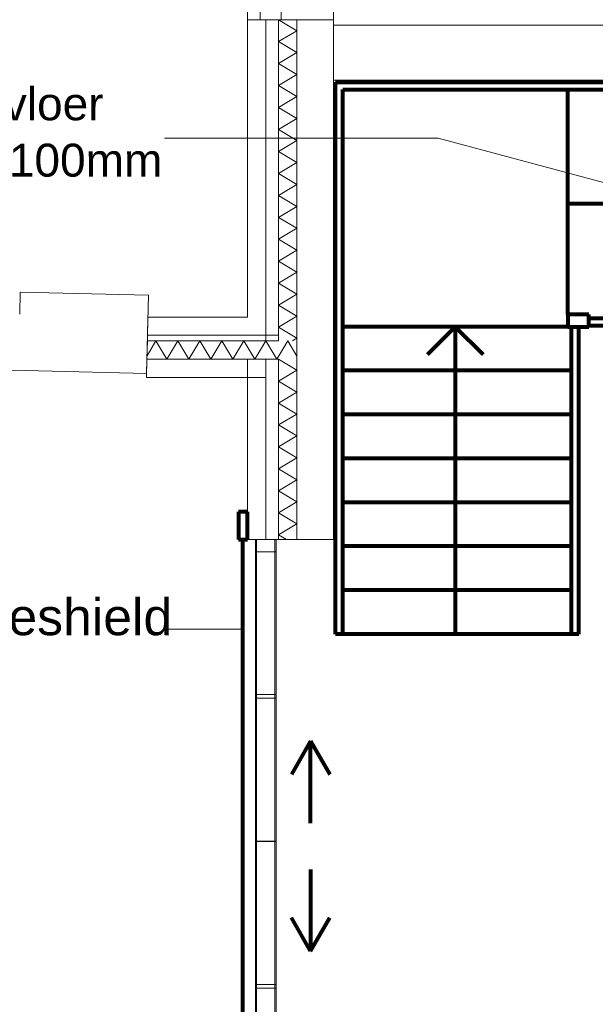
# Model space of a CAD drawing. Header units: millimetres. Extents: x -90830 to 24172, y -102460 to 73669.
# Tile 13 of 198: x -57325 to -54181, y 12371 to 17751. Entities that reach past the tile are written whole.
import ezdxf

# ---------------------------------------------------------------- set-up
doc = ezdxf.new("R2010")
doc.units = ezdxf.units.MM
for name, color, linetype, lineweight in [('Algemeen', 253, 'Continuous', 9), ('Algemeen01', 253, 'Continuous', 80), ('Standard', 253, 'Continuous', 9), ('V21-BUITENWANDEN', 253, 'Continuous', 9)]:
    doc.layers.add(name, color=color, linetype=linetype, lineweight=lineweight)
doc.styles.add('ARIAL', font='arial.ttf')

msp = doc.modelspace()

# ---------------------------------------------------------------- linework, layer by layer
at = {"layer": 'Algemeen'}
for p, q in [((-56534.6, 17103.5), (-55039.8, 17103.5)), ((-55039.8, 17103.5), (-51120.9, 16053.5)), ((-56510.1, 14421.3), (-56107.8, 14421.3))]:
    msp.add_line(p, q, dxfattribs=at)
at = {"layer": 'Algemeen01'}
for p, q in [((-55601, 17410.8), (-53876.9, 17410.8)), ((-55601, 14393.8), (-55601, 17410.8)), ((-55561, 17370.8), (-53866.2, 17370.8)), ((-55561, 14393.8), (-55561, 17370.8)), ((-54331, 16140.8), (-54331, 17370.8)), ((-53698.7, 16745.8), (-54331, 16745.8)), ((-54217, 16140.8), (-54331, 16140.8)), ((-54331, 16140.8), (-54331, 16073.8)), ((-54217, 16073.8), (-54217, 16140.8)), ((-54217, 16120.8), (-53531.3, 16120.8)), ((-54331, 16073.8), (-55561, 16073.8)), ((-54946, 16073.8), (-55098, 15921.9)), ((-54946, 16073.8), (-54794, 15921.9)), ((-54946, 16073.8), (-54946, 14393.8)), ((-54331, 16073.8), (-54217, 16073.8)), ((-54311, 14393.8), (-54311, 16073.8)), ((-54271, 14393.8), (-54271, 16073.8)), ((-54271, 14393.8), (-54271, 16073.8)), ((-54217, 16080.8), (-53520.6, 16080.8)), ((-54311, 15833.8), (-55561, 15833.8)), ((-54311, 15593.8), (-55561, 15593.8)), ((-54311, 15353.8), (-55561, 15353.8)), ((-54311, 15113.8), (-55561, 15113.8)), ((-56080.9, 15061.5), (-56130.9, 15061.5)), ((-56130.9, 15061.5), (-56130.9, 14911.5)), ((-56080.9, 14911.5), (-56080.9, 15061.5)), ((-56130.9, 14911.5), (-56080.9, 14911.5)), ((-56107.8, 14911.5), (-56107.8, 11661.5)), ((-54311, 14873.8), (-55561, 14873.8)), ((-54311, 14633.8), (-55561, 14633.8)), ((-54271, 14393.8), (-55601, 14393.8)), ((-55736, 13808.7), (-55841.2, 13626.6)), ((-55736, 13361.4), (-55736, 13808.7)), ((-55736, 13808.7), (-55630.9, 13626.6)), ((-55736, 13108.6), (-55736, 12661.2)), ((-55736, 12661.2), (-55841.2, 12843.3)), ((-55736, 12661.2), (-55630.9, 12843.3))]:
    msp.add_line(p, q, dxfattribs=at)
at = {"layer": 'Standard'}
for p, q in [((-56080.9, 19081.5), (-56080.9, 17751.5)), ((-56010.9, 19081.5), (-56010.9, 17751.5)), ((-55896.9, 17751.5), (-55896.9, 19081.5)), ((-55610.9, 17751.5), (-55610.9, 19081.5)), ((-56080.9, 17751.5), (-56010.9, 17751.5)), ((-56080.9, 17751.5), (-56080.9, 16126.8)), ((-56010.9, 17751.5), (-55980.9, 17751.5)), ((-56010.9, 17751.5), (-55980.9, 17751.5)), ((-55980.9, 17751.5), (-55910.9, 17751.5)), ((-55980.9, 16126.8), (-55980.9, 17751.5)), ((-55980.9, 17751.5), (-55980.9, 16026.8)), ((-55980.9, 17751.5), (-55910.9, 17751.5)), ((-55910.9, 17751.5), (-55810.9, 17691.5)), ((-55910.9, 17751.5), (-55896.9, 17751.5)), ((-55910.9, 17751.5), (-55896.9, 17751.5)), ((-55910.9, 17751.5), (-55910.9, 16026.8)), ((-55910.9, 16026.8), (-55910.9, 17751.5)), ((-55896.9, 17751.5), (-55810.9, 17751.5)), ((-55810.9, 15996.8), (-55810.9, 17751.5)), ((-55810.9, 17751.5), (-55810.9, 15996.8)), ((-55810.9, 17751.5), (-55610.9, 17751.5)), ((-55610.9, 15896.8), (-55610.9, 17751.5)), ((-50240.9, 17721.5), (-55610.9, 17721.5)), ((-55610.9, 17721.5), (-55610.9, 17421.5)), ((-55810.9, 17691.5), (-55910.9, 17631.5)), ((-55910.9, 17631.5), (-55810.9, 17571.5)), ((-55810.9, 17571.5), (-55910.9, 17511.5)), ((-55910.9, 17511.5), (-55810.9, 17451.5)), ((-55810.9, 17451.5), (-55910.9, 17391.5)), ((-55910.9, 17391.5), (-55810.9, 17331.5)), ((-55610.9, 17421.5), (-50240.9, 17421.5)), ((-55810.9, 17331.5), (-55910.9, 17271.5)), ((-55910.9, 17271.5), (-55810.9, 17211.5)), ((-55810.9, 17211.5), (-55910.9, 17151.5)), ((-55910.9, 17151.5), (-55810.9, 17091.5)), ((-55810.9, 17091.5), (-55910.9, 17031.5)), ((-55910.9, 17031.5), (-55810.9, 16971.5)), ((-55810.9, 16971.5), (-55910.9, 16911.5)), ((-55910.9, 16911.5), (-55810.9, 16851.5)), ((-55810.9, 16851.5), (-55910.9, 16791.5)), ((-55910.9, 16791.5), (-55810.9, 16731.5)), ((-55810.9, 16731.5), (-55910.9, 16671.5)), ((-55910.9, 16671.5), (-55810.9, 16611.5)), ((-55810.9, 16611.5), (-55910.9, 16551.5)), ((-55910.9, 16551.5), (-55810.9, 16491.5)), ((-55810.9, 16491.5), (-55910.9, 16431.5)), ((-55910.9, 16431.5), (-55810.9, 16371.5)), ((-55810.9, 16371.5), (-55910.9, 16311.5)), ((-55910.9, 16311.5), (-55810.9, 16251.5)), ((-55810.9, 16251.5), (-55910.9, 16191.5)), ((-55910.9, 16191.5), (-55810.9, 16131.5)), ((-56624.9, 16126.8), (-56627.2, 16026.8)), ((-56080.9, 16126.8), (-56624.9, 16126.8)), ((-55980.9, 16026.8), (-55980.9, 16126.8)), ((-55810.9, 16131.5), (-55910.9, 16071.5)), ((-55910.9, 16071.5), (-55810.9, 16011.5)), ((-56627.9, 15996.8), (-56630.1, 15896.8)), ((-56580.9, 15996.8), (-56629.7, 15915.5)), ((-56627.2, 16026.8), (-56627.9, 15996.8)), ((-55980.9, 15996.8), (-56627.9, 15996.8)), ((-56627.9, 15996.8), (-55980.9, 15996.8)), ((-56627.2, 16026.8), (-55980.9, 16026.8)), ((-55980.9, 16026.8), (-56627.2, 16026.8)), ((-56520.9, 15896.8), (-56580.9, 15996.8)), ((-56460.9, 15996.8), (-56520.9, 15896.8)), ((-56400.9, 15896.8), (-56460.9, 15996.8)), ((-56340.9, 15996.8), (-56400.9, 15896.8)), ((-56280.9, 15896.8), (-56340.9, 15996.8)), ((-56220.9, 15996.8), (-56280.9, 15896.8)), ((-56160.9, 15896.8), (-56220.9, 15996.8)), ((-56100.9, 15996.8), (-56160.9, 15896.8)), ((-56040.9, 15896.8), (-56100.9, 15996.8)), ((-55980.9, 15996.8), (-56040.9, 15896.8)), ((-55980.9, 15996.8), (-55980.9, 16026.8)), ((-55980.9, 16026.8), (-55910.9, 16026.8)), ((-55920.9, 15896.8), (-55980.9, 15996.8)), ((-55910.9, 15996.8), (-55980.9, 15996.8)), ((-55860.9, 15996.8), (-55920.9, 15896.8)), ((-55910.9, 16026.8), (-55910.9, 15996.8)), ((-55810.9, 15913.5), (-55860.9, 15996.8)), ((-55810.9, 16011.5), (-55835.4, 15996.8)), ((-55810.9, 15896.8), (-55810.9, 15996.8)), ((-55810.9, 15996.8), (-55810.9, 15896.8)), ((-56630.1, 15896.8), (-56632.4, 15796.8)), ((-56630.1, 15896.8), (-55980.9, 15896.8)), ((-55980.9, 15896.8), (-56630.1, 15896.8)), ((-56080.9, 15896.8), (-56080.9, 14911.5)), ((-55980.9, 15896.8), (-56080.9, 15896.8)), ((-55980.9, 14911.5), (-55980.9, 15896.8)), ((-55980.9, 15896.8), (-55910.9, 15896.8)), ((-55980.9, 15896.8), (-55980.9, 15796.8)), ((-55910.9, 15896.8), (-55980.9, 15896.8)), ((-55980.9, 15796.8), (-55980.9, 15896.8)), ((-55910.9, 15896.8), (-55810.9, 15836.8)), ((-55910.9, 15896.8), (-55910.9, 14911.5)), ((-55910.9, 14911.5), (-55910.9, 15896.8)), ((-55810.9, 14911.5), (-55810.9, 15896.8)), ((-55810.9, 15896.8), (-55810.9, 14911.5)), ((-55610.9, 14911.5), (-55610.9, 15896.8)), ((-55810.9, 15836.8), (-55910.9, 15776.8)), ((-56632.4, 15796.8), (-55980.9, 15796.8)), ((-55980.9, 15796.8), (-55980.9, 14911.5)), ((-55910.9, 15776.8), (-55810.9, 15716.8)), ((-55810.9, 15716.8), (-55910.9, 15656.8)), ((-55910.9, 15656.8), (-55810.9, 15596.8)), ((-55810.9, 15596.8), (-55910.9, 15536.8)), ((-55910.9, 15536.8), (-55810.9, 15476.8)), ((-55810.9, 15476.8), (-55910.9, 15416.8)), ((-55910.9, 15416.8), (-55810.9, 15356.8)), ((-55810.9, 15356.8), (-55910.9, 15296.8)), ((-55910.9, 15296.8), (-55810.9, 15236.8)), ((-55810.9, 15236.8), (-55910.9, 15176.8)), ((-55910.9, 15176.8), (-55810.9, 15116.8)), ((-55810.9, 15116.8), (-55910.9, 15056.8)), ((-55910.9, 15056.8), (-55810.9, 14996.8)), ((-55810.9, 14996.8), (-55910.9, 14936.8)), ((-56080.9, 14911.5), (-56030.9, 14911.5)), ((-56037.9, 14911.5), (-56037.9, 14844.5)), ((-55923.9, 14911.5), (-56037.9, 14911.5)), ((-56037.9, 14911.5), (-56037.9, 11611.5)), ((-56030.9, 14911.5), (-56030.9, 11611.5)), ((-55930.9, 14911.5), (-56030.9, 14911.5)), ((-56030.9, 14911.5), (-55980.9, 14911.5)), ((-55980.9, 14911.5), (-55916.9, 14911.5)), ((-55930.9, 11611.5), (-55930.9, 14911.5)), ((-55923.9, 14844.5), (-55923.9, 14911.5)), ((-55923.9, 14911.5), (-55923.9, 11611.5)), ((-55916.9, 14911.5), (-55910.9, 14911.5)), ((-55910.9, 14936.8), (-55868.7, 14911.5)), ((-55910.9, 14911.5), (-55810.9, 14911.5)), ((-55810.9, 14911.5), (-55610.9, 14911.5)), ((-56037.9, 14844.5), (-55923.9, 14844.5)), ((-56037.9, 14063.5), (-56037.9, 14043.5)), ((-55923.9, 14063.5), (-56037.9, 14063.5)), ((-56037.9, 14043.5), (-55923.9, 14043.5)), ((-55923.9, 14043.5), (-55923.9, 14063.5)), ((-56037.9, 13262.5), (-56037.9, 13260.5)), ((-55923.9, 13262.5), (-56037.9, 13262.5)), ((-56037.9, 13260.5), (-55923.9, 13260.5)), ((-55923.9, 13260.5), (-55923.9, 13262.5)), ((-56037.9, 12479.5), (-56037.9, 12459.5)), ((-55923.9, 12479.5), (-56037.9, 12479.5)), ((-56037.9, 12459.5), (-55923.9, 12459.5)), ((-55923.9, 12459.5), (-55923.9, 12479.5))]:
    msp.add_line(p, q, dxfattribs=at)
at = {"layer": 'V21-BUITENWANDEN'}
for p, q in [((-57322, 16263.1), (-57325, 16143.1)), ((-56622.2, 16245.7), (-57322, 16263.1)), ((-56622.2, 16245.7), (-56632, 15817.4)), ((-56632, 15817.4), (-58711.2, 15869.1))]:
    msp.add_line(p, q, dxfattribs=at)

# ---------------------------------------------------------------- texts
at = {"layer": 'Algemeen', "attachment_point": 7, "style": 'ARIAL'}
for s, insert, char_height, width in [('\\W1.00;hekwerk\\~h=1000+\\~vloer', (-59480.6, 17199.5), 180, 2718), ('\\W1.00;spijlen\\~h.o.h.\\~max.\\~100mm', (-59480.6, 16839.5), 180, 3035.91), ('\\W1.01;brandscheiding\\~d.m.v.\\~fireshield', (-60460.1, 14327.9), 200, 4050.55)]:
    msp.add_mtext(s, dxfattribs=dict(at, insert=insert, char_height=char_height, width=width))

doc.saveas('drawing.dxf')
